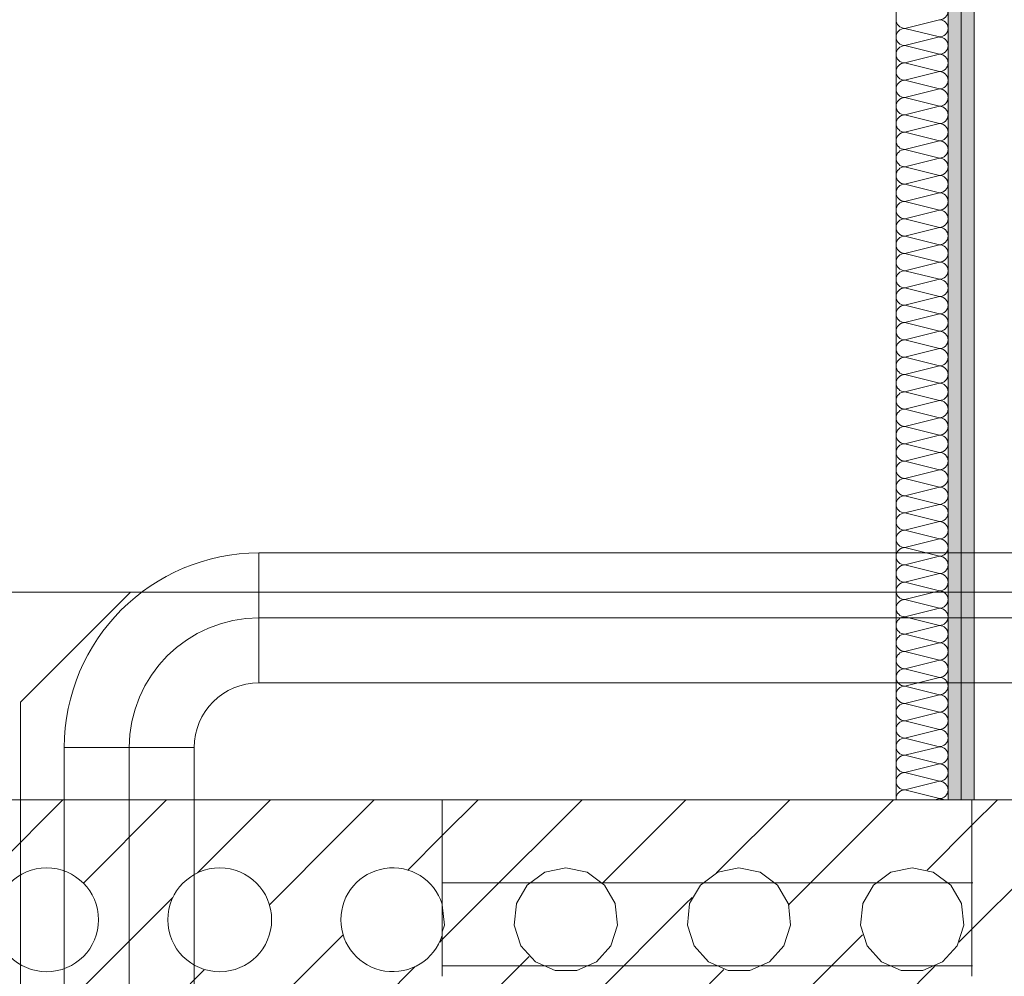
# Model space of a CAD drawing. Header units: metres. Extents: x -89 to 754, y -195 to 69.
# Tile 197 of 256: x 18.191 to 19.139, y 20.162 to 21.083. Entities that reach past the tile are written whole.
import ezdxf

# ---------------------------------------------------------------- set-up
doc = ezdxf.new("R2010")
doc.units = ezdxf.units.M
doc.header["$MEASUREMENT"] = 0
doc.linetypes.add('STRICHPUNKT2', pattern=[12.7, 6.35, -3.175, 0, -3.175])
for name, color, linetype in [('10 Wand außen', 7, 'Continuous'), ('70 Entwässerung_Schmutzwasser', 7, 'Continuous'), ('70 Lüftung', 7, 'Continuous'), ('90 Allgemein Bemaßung', 7, 'Continuous'), ('90 Allgemein Hinweise', 7, 'Continuous'), ('95 Ausführungsplanung Bemaßung', 7, 'Continuous'), ('Abbruch_00 Linien_Kreise_Splines', 7, 'Continuous'), ('Neubau_10 Wand außen', 7, 'Continuous'), ('Neubau_10 Wand innen', 7, 'Continuous'), ('Neubau_95 Ausführungsplanung Bemaßung', 7, 'Continuous')]:
    doc.layers.add(name, color=color, linetype=linetype)
doc.styles.add('ERSTELLTER_STIL_3', font='ARIALN.TTF')
doc.linetypes.add('Abbruch 1', pattern='A,0,[1,995_ARC_230 ERW_GR_EG_2607291.Shx,S=0.001984,R=0,X=0,Y=0],-0.25,0', length=0.25)
doc.dimstyles.new('ERSTELLTER_STIL__1', dxfattribs={"dimtxt": 0.125, "dimasz": 0.095143, "dimexe": 0.18, "dimexo": 0.25, "dimgap": 0, "dimtad": 1, "dimzin": 0, "dimdsep": 46, "dimtxsty": 'ERSTELLTER_STIL_3', "dimblk": 'ARROWHEAD_6', "dimblk1": 'ARROWHEAD_6', "dimblk2": 'ARROWHEAD_6', "dimcen": 0.09, "dimclrd": 7, "dimclre": 7, "dimclrt": 7, "dimazin": 0, "dimtfac": 1, "dimtdec": 4, "dimtmove": 0, "dimatfit": 3, "dimfxl": 1, "dimtolj": 1, "dimtzin": 0, "dimarcsym": 0})
doc.dimstyles.new('ERSTELLTER_STIL__4', dxfattribs={"dimtxt": 0.15, "dimasz": 0.095143, "dimexe": 0.18, "dimexo": 0.0625, "dimgap": 0, "dimtad": 1, "dimzin": 0, "dimdsep": 46, "dimtxsty": 'ERSTELLTER_STIL_3', "dimblk": 'ARROWHEAD_6', "dimblk1": 'ARROWHEAD_6', "dimblk2": 'ARROWHEAD_6', "dimcen": 0.09, "dimse1": 1, "dimse2": 1, "dimclrd": 7, "dimclre": 7, "dimclrt": 7, "dimazin": 0, "dimtfac": 1, "dimtdec": 4, "dimtmove": 0, "dimatfit": 3, "dimfxl": 1, "dimtolj": 1, "dimtzin": 0, "dimarcsym": 0})
doc.dimstyles.new('ERSTELLTER_STIL__7', dxfattribs={"dimtxt": 0.125, "dimasz": 0.091787, "dimexe": 0.18, "dimexo": 0.04, "dimgap": 0, "dimtad": 1, "dimtih": 1, "dimtoh": 1, "dimzin": 0, "dimdsep": 46, "dimtxsty": 'ERSTELLTER_STIL_3', "dimblk": 'ARROWHEAD_5', "dimblk1": 'ARROWHEAD_5', "dimblk2": 'ARROWHEAD_5', "dimcen": 0.09, "dimclrd": 7, "dimclre": 7, "dimclrt": 7, "dimazin": 0, "dimtfac": 1, "dimtdec": 4, "dimtmove": 0, "dimatfit": 3, "dimfxl": 1, "dimtolj": 1, "dimtzin": 0, "dimarcsym": 0})
doc.dimstyles.new('ERSTELLTER_STIL__8', dxfattribs={"dimtxt": 0.125, "dimasz": 0.091787, "dimexe": 0.18, "dimexo": 0.04, "dimgap": 0, "dimtad": 1, "dimtih": 1, "dimtoh": 1, "dimzin": 0, "dimdsep": 46, "dimtxsty": 'ERSTELLTER_STIL_3', "dimblk": 'ARROWHEAD_5', "dimblk1": 'ARROWHEAD_5', "dimblk2": 'ARROWHEAD_5', "dimcen": 0.09, "dimclrd": 7, "dimclre": 7, "dimclrt": 7, "dimazin": 0, "dimtfac": 1, "dimtdec": 4, "dimtmove": 2, "dimatfit": 3, "dimfxl": 1, "dimtolj": 1, "dimtzin": 0, "dimarcsym": 0})
pattern_1 = [(0, (0, 0), (0, 0.0375), [0, -0.0375])]

# ---------------------------------------------------------------- blocks, each defined once
blk = doc.blocks.new('*X123')
at = {"layer": '10 Wand außen', "color": 250, "linetype": 'Continuous', "lineweight": 18, "true_color": 0x1f1f1f}
for p, q in [((17.5, 20.3), (17.53221, 20.33221)), ((17.56451, 20.26451), (17.63221, 20.33221)), ((17.59512, 20.19512), (17.73221, 20.33221)), ((17.75202, 20.25202), (17.83221, 20.33221)), ((17.86179, 20.26179), (17.93221, 20.33221)), ((18, 20.3), (18.03221, 20.33221)), ((18.06451, 20.26451), (18.13221, 20.33221)), ((18.09512, 20.19512), (18.23221, 20.33221)), ((18.25202, 20.25202), (18.33221, 20.33221)), ((18.36179, 20.26179), (18.43221, 20.33221)), ((18.5, 20.3), (18.53221, 20.33221)), ((17.47978, 20.27978), (17.5, 20.3)), ((17.93118, 20.23118), (18, 20.3)), ((18.43118, 20.23118), (18.5, 20.3)), ((18.56451, 20.26451), (18.59766, 20.29766)), ((17.69512, 20.09512), (17.83821, 20.23821)), ((18.19512, 20.09512), (18.33821, 20.23821)), ((17.40907, 20.10907), (17.5, 20.2)), ((17.5, 20.2), (17.50215, 20.20215)), ((17.89785, 20.09785), (18, 20.2)), ((18, 20.2), (18.00215, 20.20215)), ((18.39785, 20.09785), (18.5, 20.2)), ((18.5, 20.2), (18.50215, 20.20215)), ((18.59512, 20.19512), (18.59766, 20.19766)), ((17.59221, 20.09221), (17.68131, 20.18131)), ((18.09221, 20.09221), (18.18131, 20.18131)), ((17.5, 20.1), (17.57155, 20.17155)), ((17.79221, 20.09221), (17.86882, 20.16882)), ((18, 20.1), (18.07155, 20.17155)), ((18.29221, 20.09221), (18.36882, 20.16882)), ((18.5, 20.1), (18.57155, 20.17155)), ((17.49221, 20.09221), (17.5, 20.1)), ((17.99221, 20.09221), (18, 20.1)), ((18.49221, 20.09221), (18.5, 20.1)), ((18.59221, 20.09221), (18.59766, 20.09766))]:
    blk.add_line(p, q, dxfattribs=at)
for centre in [(17.55, 20.21667), (17.71667, 20.21667), (17.88333, 20.21667), (18.05, 20.21667), (18.21667, 20.21667), (18.38333, 20.21667)]:
    blk.add_circle(centre, 0.05, dxfattribs=at)
for centre, start, end in [((18.55, 20.21667), 17.59956, 342.40044), ((17.55, 20.05), 57.58797, 122.41203), ((17.71667, 20.05), 57.58797, 122.41203), ((17.88333, 20.05), 57.58797, 122.41203), ((18.05, 20.05), 57.58797, 122.41203), ((18.21667, 20.05), 57.58797, 122.41203), ((18.38333, 20.05), 57.58797, 122.41203), ((18.55, 20.05), 57.58797, 122.41203), ((17.38333, 20.05), 57.58797, 66.15484)]:
    blk.add_arc(centre, 0.05, start, end, dxfattribs=at)
blk = doc.blocks.new('*X124')
at = {"layer": '10 Wand außen', "color": 250, "linetype": 'Continuous', "lineweight": 18, "true_color": 0x1f1f1f}
for p, q in [((19.10766, 20.30766), (19.13221, 20.33221)), ((19.10766, 20.20766), (19.2165, 20.3165)), ((19.19633, 20.26234), (19.17951, 20.25012)), ((19.2165, 20.26663), (19.19633, 20.26234)), ((19.17951, 20.25012), (19.16911, 20.23212)), ((19.16911, 20.23212), (19.16694, 20.21144)), ((19.16694, 20.21144), (19.17337, 20.19167)), ((19.17337, 20.19167), (19.18728, 20.17622)), ((19.10766, 20.10766), (19.18131, 20.18131)), ((19.18728, 20.17622), (19.20627, 20.16776)), ((19.20627, 20.16776), (19.2165, 20.16776)), ((19.19512, 20.09512), (19.2165, 20.1165)), ((19.2165, 20.09996), (19.19633, 20.09568)), ((19.19633, 20.09568), (19.19156, 20.09221))]:
    blk.add_line(p, q, dxfattribs=at)
blk = doc.blocks.new('*X126')
at = {"layer": 'Neubau_10 Wand außen', "color": 8, "linetype": 'Continuous', "lineweight": 9}
for p, q in [((18.59766, 20.29766), (18.63221, 20.33221)), ((18.63221, 20.23221), (18.73221, 20.33221)), ((18.75202, 20.25202), (18.83221, 20.33221)), ((18.86179, 20.26179), (18.93221, 20.33221)), ((19, 20.3), (19.03221, 20.33221)), ((19.06451, 20.26451), (19.10766, 20.30766)), ((18.93221, 20.23221), (19, 20.3)), ((18.69633, 20.26234), (18.67951, 20.25012)), ((18.71667, 20.26667), (18.69633, 20.26234)), ((18.737, 20.26234), (18.71667, 20.26667)), ((18.75382, 20.25012), (18.737, 20.26234)), ((18.863, 20.26234), (18.84618, 20.25012)), ((18.88333, 20.26667), (18.863, 20.26234)), ((18.90367, 20.26234), (18.88333, 20.26667)), ((18.92049, 20.25012), (18.90367, 20.26234)), ((19.02966, 20.26234), (19.01284, 20.25012)), ((19.05, 20.26667), (19.02966, 20.26234)), ((19.07034, 20.26234), (19.05, 20.26667)), ((19.08716, 20.25012), (19.07034, 20.26234)), ((18.67951, 20.25012), (18.66917, 20.23221)), ((18.76417, 20.23221), (18.75382, 20.25012)), ((18.84618, 20.25012), (18.83583, 20.23221)), ((18.93083, 20.23221), (18.92049, 20.25012)), ((19.01284, 20.25012), (19.0025, 20.23221)), ((19.0975, 20.23221), (19.08716, 20.25012)), ((18.83221, 20.23221), (18.83821, 20.23821))]:
    blk.add_line(p, q, dxfattribs=at)
blk = doc.blocks.new('*X127')
at = {"layer": 'Neubau_10 Wand außen', "color": 8, "linetype": 'Continuous', "lineweight": 9}
for p, q in [((18.59766, 20.19766), (18.63221, 20.23221)), ((18.66911, 20.23212), (18.66694, 20.21144)), ((18.66917, 20.23221), (18.66911, 20.23212)), ((18.69512, 20.09512), (18.83221, 20.23221)), ((18.76422, 20.23212), (18.76417, 20.23221)), ((18.76639, 20.21144), (18.76422, 20.23212)), ((18.83578, 20.23212), (18.83361, 20.21144)), ((18.83583, 20.23221), (18.83578, 20.23212)), ((18.93089, 20.23212), (18.93083, 20.23221)), ((18.93306, 20.21144), (18.93089, 20.23212)), ((18.93118, 20.23118), (18.93221, 20.23221)), ((19.00245, 20.23212), (19.00027, 20.21144)), ((19.0025, 20.23221), (19.00245, 20.23212)), ((19.09755, 20.23212), (19.0975, 20.23221)), ((19.09973, 20.21144), (19.09755, 20.23212)), ((18.59973, 20.21144), (18.59766, 20.2311)), ((18.59766, 20.20508), (18.59973, 20.21144)), ((18.66694, 20.21144), (18.67337, 20.19167)), ((18.75997, 20.19167), (18.76639, 20.21144)), ((18.83361, 20.21144), (18.84003, 20.19167)), ((18.92663, 20.19167), (18.93306, 20.21144)), ((19.00027, 20.21144), (19.0067, 20.19167)), ((19.0933, 20.19167), (19.09973, 20.21144)), ((19.09512, 20.19512), (19.10766, 20.20766)), ((18.89785, 20.09785), (19, 20.2)), ((19, 20.2), (19.00215, 20.20215)), ((18.67337, 20.19167), (18.68728, 20.17622)), ((18.74606, 20.17622), (18.75997, 20.19167)), ((18.84003, 20.19167), (18.85394, 20.17622)), ((18.91272, 20.17622), (18.92663, 20.19167)), ((19.0067, 20.19167), (19.02061, 20.17622)), ((19.07939, 20.17622), (19.0933, 20.19167)), ((18.59766, 20.09766), (18.68131, 20.18131)), ((18.68728, 20.17622), (18.70627, 20.16776)), ((18.72706, 20.16776), (18.74606, 20.17622)), ((18.85394, 20.17622), (18.87294, 20.16776)), ((18.89373, 20.16776), (18.91272, 20.17622)), ((19.02061, 20.17622), (19.0396, 20.16776)), ((19.0604, 20.16776), (19.07939, 20.17622)), ((18.70627, 20.16776), (18.72706, 20.16776)), ((18.79221, 20.09221), (18.86882, 20.16882)), ((18.87294, 20.16776), (18.89373, 20.16776)), ((19, 20.1), (19.07155, 20.17155)), ((19.0396, 20.16776), (19.0604, 20.16776)), ((18.71667, 20.1), (18.69633, 20.09568)), ((18.737, 20.09568), (18.71667, 20.1)), ((18.88333, 20.1), (18.863, 20.09568)), ((18.90367, 20.09568), (18.88333, 20.1)), ((18.99221, 20.09221), (19, 20.1)), ((19.05, 20.1), (19.02966, 20.09568)), ((19.07034, 20.09568), (19.05, 20.1)), ((19.09221, 20.09221), (19.10766, 20.10766)), ((18.69633, 20.09568), (18.69156, 20.09221)), ((18.74177, 20.09221), (18.737, 20.09568)), ((18.863, 20.09568), (18.85823, 20.09221)), ((18.90844, 20.09221), (18.90367, 20.09568)), ((19.02966, 20.09568), (19.02489, 20.09221)), ((19.07511, 20.09221), (19.07034, 20.09568))]:
    blk.add_line(p, q, dxfattribs=at)
blk = doc.blocks.new('*X460')
at = {"layer": 'Neubau_10 Wand innen', "color": 8, "linetype": 'Continuous', "lineweight": 9}
for p, q in [((19.07632, 21.08333), (19.04299, 21.075)), ((19.07632, 21.06667), (19.04299, 21.075)), ((19.07632, 21.06667), (19.04299, 21.05833)), ((19.07632, 21.05), (19.04299, 21.05833)), ((19.07632, 21.05), (19.04299, 21.04167)), ((19.07632, 21.03333), (19.04299, 21.04167)), ((19.07632, 21.03333), (19.04299, 21.025)), ((19.07632, 21.01667), (19.04299, 21.025)), ((19.07632, 21.01667), (19.04299, 21.00833)), ((19.07632, 21), (19.04299, 21.00833)), ((19.07632, 21), (19.04299, 20.99167)), ((19.07632, 20.98333), (19.04299, 20.99167)), ((19.07632, 20.98333), (19.04299, 20.975)), ((19.07632, 20.96667), (19.04299, 20.975)), ((19.07632, 20.96667), (19.04299, 20.95833)), ((19.07632, 20.95), (19.04299, 20.95833)), ((19.07632, 20.95), (19.04299, 20.94167)), ((19.07632, 20.93333), (19.04299, 20.94167)), ((19.07632, 20.93333), (19.04299, 20.925)), ((19.07632, 20.91667), (19.04299, 20.925)), ((19.07632, 20.91667), (19.04299, 20.90833)), ((19.07632, 20.9), (19.04299, 20.90833)), ((19.07632, 20.9), (19.04299, 20.89167)), ((19.07632, 20.88333), (19.04299, 20.89167)), ((19.07632, 20.88333), (19.04299, 20.875)), ((19.07632, 20.86667), (19.04299, 20.875)), ((19.07632, 20.86667), (19.04299, 20.85833)), ((19.07632, 20.85), (19.04299, 20.85833)), ((19.07632, 20.85), (19.04299, 20.84167)), ((19.07632, 20.83333), (19.04299, 20.84167)), ((19.07632, 20.83333), (19.04299, 20.825)), ((19.07632, 20.81667), (19.04299, 20.825)), ((19.07632, 20.81667), (19.04299, 20.80833)), ((19.07632, 20.8), (19.04299, 20.80833)), ((19.07632, 20.8), (19.04299, 20.79167)), ((19.07632, 20.78333), (19.04299, 20.79167)), ((19.07632, 20.78333), (19.04299, 20.775)), ((19.07632, 20.76667), (19.04299, 20.775)), ((19.07632, 20.76667), (19.04299, 20.75833)), ((19.07632, 20.75), (19.04299, 20.75833)), ((19.07632, 20.75), (19.04299, 20.74167)), ((19.07632, 20.73333), (19.04299, 20.74167)), ((19.07632, 20.73333), (19.04299, 20.725)), ((19.07632, 20.71667), (19.04299, 20.725)), ((19.07632, 20.71667), (19.04299, 20.70833)), ((19.07632, 20.7), (19.04299, 20.70833)), ((19.07632, 20.7), (19.04299, 20.69167)), ((19.07632, 20.68333), (19.04299, 20.69167)), ((19.07632, 20.68333), (19.04299, 20.675)), ((19.07632, 20.66667), (19.04299, 20.675)), ((19.07632, 20.66667), (19.04299, 20.65833)), ((19.07632, 20.65), (19.04299, 20.65833)), ((19.07632, 20.65), (19.04299, 20.64167)), ((19.07632, 20.63333), (19.04299, 20.64167)), ((19.07632, 20.63333), (19.04299, 20.625)), ((19.07632, 20.61667), (19.04299, 20.625)), ((19.07632, 20.61667), (19.04299, 20.60833)), ((19.07632, 20.6), (19.04299, 20.60833)), ((19.07632, 20.6), (19.04299, 20.59167)), ((19.07632, 20.58333), (19.04299, 20.59167)), ((19.07632, 20.58333), (19.04299, 20.575)), ((19.07632, 20.56667), (19.04299, 20.575)), ((19.07632, 20.56667), (19.04299, 20.55833)), ((19.07632, 20.55), (19.04299, 20.55833)), ((19.07632, 20.55), (19.04299, 20.54167)), ((19.07632, 20.53333), (19.04299, 20.54167)), ((19.07632, 20.53333), (19.04299, 20.525)), ((19.07632, 20.51667), (19.04299, 20.525)), ((19.07632, 20.51667), (19.04299, 20.50833)), ((19.07632, 20.5), (19.04299, 20.50833)), ((19.07632, 20.5), (19.04299, 20.49167)), ((19.07632, 20.48333), (19.04299, 20.49167)), ((19.07632, 20.48333), (19.04299, 20.475)), ((19.07632, 20.46667), (19.04299, 20.475)), ((19.07632, 20.46667), (19.04299, 20.45833)), ((19.07632, 20.45), (19.04299, 20.45833)), ((19.07632, 20.45), (19.04299, 20.44167)), ((19.07632, 20.43333), (19.04299, 20.44167)), ((19.07632, 20.43333), (19.04299, 20.425)), ((19.07632, 20.41667), (19.04299, 20.425)), ((19.07632, 20.41667), (19.04299, 20.40833)), ((19.07632, 20.4), (19.04299, 20.40833)), ((19.07632, 20.4), (19.04299, 20.39167)), ((19.07632, 20.38333), (19.04299, 20.39167)), ((19.07632, 20.38333), (19.04299, 20.375)), ((19.07632, 20.36667), (19.04299, 20.375)), ((19.07632, 20.36667), (19.04299, 20.35833)), ((19.07632, 20.35), (19.04299, 20.35833)), ((19.07632, 20.35), (19.04299, 20.34167)), ((19.07632, 20.33333), (19.04299, 20.34167)), ((19.07632, 20.33333), (19.07183, 20.33221))]:
    blk.add_line(p, q, dxfattribs=at)
for centre, start, end in [((19.07632, 21.09167), 270, 0), ((19.04299, 21.08333), 180, 270), ((19.07632, 21.075), 0, 90), ((19.04299, 21.06667), 90, 180), ((19.04299, 21.06667), 180, 270), ((19.07632, 21.075), 270, 0), ((19.07632, 21.05833), 0, 90), ((19.04299, 21.05), 90, 180), ((19.07632, 21.05833), 270, 0), ((19.04299, 21.05), 180, 270), ((19.07632, 21.04167), 0, 90), ((19.04299, 21.03333), 90, 180), ((19.07632, 21.04167), 270, 0), ((19.04299, 21.03333), 180, 270), ((19.07632, 21.025), 0, 90), ((19.04299, 21.01667), 90, 180), ((19.07632, 21.025), 270, 0), ((19.04299, 21.01667), 180, 270), ((19.07632, 21.00833), 0, 90), ((19.04299, 21), 90, 180), ((19.04299, 21), 180, 270), ((19.07632, 21.00833), 270, 0), ((19.07632, 20.99167), 0, 90), ((19.04299, 20.98333), 90, 180), ((19.07632, 20.99167), 270, 0), ((19.04299, 20.98333), 180, 270), ((19.07632, 20.975), 0, 90), ((19.04299, 20.96667), 90, 180), ((19.07632, 20.975), 270, 0), ((19.04299, 20.96667), 180, 270), ((19.07632, 20.95833), 0, 90), ((19.04299, 20.95), 90, 180), ((19.07632, 20.95833), 270, 0), ((19.04299, 20.95), 180, 270), ((19.07632, 20.94167), 0, 90), ((19.04299, 20.93333), 90, 180), ((19.04299, 20.93333), 180, 270), ((19.07632, 20.94167), 270, 0), ((19.07632, 20.925), 0, 90), ((19.04299, 20.91667), 90, 180), ((19.07632, 20.925), 270, 0), ((19.04299, 20.91667), 180, 270), ((19.07632, 20.90833), 0, 90), ((19.04299, 20.9), 90, 180), ((19.07632, 20.90833), 270, 0), ((19.04299, 20.9), 180, 270), ((19.07632, 20.89167), 0, 90), ((19.04299, 20.88333), 90, 180), ((19.07632, 20.89167), 270, 0), ((19.04299, 20.88333), 180, 270), ((19.07632, 20.875), 0, 90), ((19.04299, 20.86667), 90, 180), ((19.07632, 20.875), 270, 0), ((19.04299, 20.86667), 180, 270), ((19.04299, 20.85), 90, 180), ((19.07632, 20.85833), 0, 90), ((19.07632, 20.85833), 270, 0), ((19.04299, 20.85), 180, 270), ((19.07632, 20.84167), 0, 90), ((19.04299, 20.83333), 90, 180), ((19.07632, 20.84167), 270, 0), ((19.04299, 20.83333), 180, 270), ((19.07632, 20.825), 0, 90), ((19.04299, 20.81667), 90, 180), ((19.07632, 20.825), 270, 0), ((19.04299, 20.81667), 180, 270), ((19.07632, 20.80833), 0, 90), ((19.04299, 20.8), 90, 180), ((19.07632, 20.80833), 270, 0), ((19.04299, 20.8), 180, 270), ((19.04299, 20.78333), 90, 180), ((19.07632, 20.79167), 0, 90), ((19.07632, 20.79167), 270, 0), ((19.04299, 20.78333), 180, 270), ((19.07632, 20.775), 0, 90), ((19.04299, 20.76667), 90, 180), ((19.07632, 20.775), 270, 0), ((19.04299, 20.76667), 180, 270), ((19.07632, 20.75833), 0, 90), ((19.04299, 20.75), 90, 180), ((19.07632, 20.75833), 270, 0), ((19.04299, 20.75), 180, 270), ((19.07632, 20.74167), 0, 90), ((19.04299, 20.73333), 90, 180), ((19.07632, 20.74167), 270, 0), ((19.04299, 20.73333), 180, 270), ((19.04299, 20.71667), 90, 180), ((19.07632, 20.725), 0, 90), ((19.07632, 20.725), 270, 0), ((19.04299, 20.71667), 180, 270), ((19.07632, 20.70833), 0, 90), ((19.04299, 20.7), 90, 180), ((19.07632, 20.70833), 270, 0), ((19.04299, 20.7), 180, 270), ((19.07632, 20.69167), 0, 90), ((19.04299, 20.68333), 90, 180), ((19.07632, 20.69167), 270, 0), ((19.04299, 20.68333), 180, 270), ((19.07632, 20.675), 0, 90), ((19.04299, 20.66667), 90, 180), ((19.07632, 20.675), 270, 0), ((19.04299, 20.66667), 180, 270), ((19.04299, 20.65), 90, 180), ((19.07632, 20.65833), 0, 90), ((19.07632, 20.65833), 270, 0), ((19.04299, 20.65), 180, 270), ((19.07632, 20.64167), 0, 90), ((19.04299, 20.63333), 90, 180), ((19.07632, 20.64167), 270, 0), ((19.04299, 20.63333), 180, 270), ((19.07632, 20.625), 0, 90), ((19.04299, 20.61667), 90, 180), ((19.07632, 20.625), 270, 0), ((19.04299, 20.61667), 180, 270), ((19.07632, 20.60833), 0, 90), ((19.04299, 20.6), 90, 180), ((19.07632, 20.60833), 270, 0), ((19.04299, 20.6), 180, 270), ((19.07632, 20.59167), 0, 90), ((19.04299, 20.58333), 90, 180), ((19.04299, 20.58333), 180, 270), ((19.07632, 20.59167), 270, 0), ((19.07632, 20.575), 0, 90), ((19.04299, 20.56667), 90, 180), ((19.07632, 20.575), 270, 0), ((19.04299, 20.56667), 180, 270), ((19.07632, 20.55833), 0, 90), ((19.04299, 20.55), 90, 180), ((19.07632, 20.55833), 270, 0), ((19.04299, 20.55), 180, 270), ((19.07632, 20.54167), 0, 90), ((19.04299, 20.53333), 90, 180), ((19.07632, 20.54167), 270, 0), ((19.04299, 20.53333), 180, 270), ((19.07632, 20.525), 0, 90), ((19.04299, 20.51667), 90, 180), ((19.04299, 20.51667), 180, 270), ((19.07632, 20.525), 270, 0), ((19.07632, 20.50833), 0, 90), ((19.04299, 20.5), 90, 180), ((19.07632, 20.50833), 270, 0), ((19.04299, 20.5), 180, 270), ((19.07632, 20.49167), 0, 90), ((19.04299, 20.48333), 90, 180), ((19.07632, 20.49167), 270, 0), ((19.04299, 20.48333), 180, 270), ((19.07632, 20.475), 0, 90), ((19.04299, 20.46667), 90, 180), ((19.07632, 20.475), 270, 0), ((19.04299, 20.46667), 180, 270), ((19.07632, 20.45833), 0, 90), ((19.04299, 20.45), 90, 180), ((19.04299, 20.45), 180, 270), ((19.07632, 20.45833), 270, 0), ((19.07632, 20.44167), 0, 90), ((19.04299, 20.43333), 90, 180), ((19.07632, 20.44167), 270, 0), ((19.04299, 20.43333), 180, 270), ((19.07632, 20.425), 0, 90), ((19.04299, 20.41667), 90, 180), ((19.07632, 20.425), 270, 0), ((19.04299, 20.41667), 180, 270), ((19.07632, 20.40833), 0, 90), ((19.04299, 20.4), 90, 180), ((19.07632, 20.40833), 270, 0), ((19.04299, 20.4), 180, 270), ((19.07632, 20.39167), 0, 90), ((19.04299, 20.38333), 90, 180), ((19.04299, 20.38333), 180, 270), ((19.07632, 20.39167), 270, 0), ((19.07632, 20.375), 0, 90), ((19.04299, 20.36667), 90, 180), ((19.07632, 20.375), 270, 0), ((19.04299, 20.36667), 180, 270), ((19.07632, 20.35833), 0, 90), ((19.04299, 20.35), 90, 180), ((19.07632, 20.35833), 270, 0), ((19.04299, 20.35), 180, 270), ((19.07632, 20.34167), 0, 90), ((19.04299, 20.33333), 90, 180), ((19.07632, 20.34167), 270, 0), ((19.04299, 20.33333), 180, 187.7417), ((19.07632, 20.325), 59.91613, 90)]:
    blk.add_arc(centre, 0.00833, start, end, dxfattribs=at)
blk = doc.blocks.new('*D609')
at = {"layer": '95 Ausführungsplanung Bemaßung', "color": 7, "linetype": 'Continuous', "lineweight": 9}
for p, q in [((18.2509, 24.77355), (18.27965, 24.84294)), ((18.278, 24.70812), (18.2238, 24.83898)), ((18.33764, 24.73762), (18.16416, 24.80948)), ((14.98903, 16.89869), (18.2509, 24.77355)), ((14.96193, 16.96411), (15.01613, 16.83326)), ((15.07577, 16.86276), (14.90228, 16.93462)), ((14.96028, 16.82929), (14.98903, 16.89869))]:
    blk.add_line(p, q, dxfattribs=at)
at = {"layer": '95 Ausführungsplanung Bemaßung', "color": 7, "lineweight": 9, "insert": (16.54762, 20.64866), "char_height": 0.15, "attachment_point": 7, "rotation": 67.5, "style": 'ERSTELLTER_STIL_3'}
blk.add_mtext('\\A1;{\\pql;\\fArial Narrow|b0|i0|c0|p0;\\W1.000000;8,52\\fArial Narrow|b0|i0|c0|p0;\\W1.000000;\\A1{\\H.66x;\\S5^  ;}}', dxfattribs=at)
blk = doc.blocks.new('ARROWHEAD_6')
at = {"color": 0, "linetype": 'Continuous', "lineweight": 0}
for p, q in [((-0.5, -0.5), (0.5, 0.5)), ((0, 0), (-1, 0))]:
    blk.add_line(p, q, dxfattribs=at)
blk = doc.blocks.new('*D626')
at = {"layer": 'Neubau_95 Ausführungsplanung Bemaßung', "linetype": 'Continuous', "lineweight": 9}
for points in [[(15.66407, 17.59529), (15.5845, 17.65005), (15.56778, 17.60293)], [(14.41682, 16.7619), (14.44661, 16.85378), (14.39668, 16.85637)]]:
    blk.add_hatch(color=7, dxfattribs=at).paths.add_polyline_path(points)
at = {"layer": 'Neubau_95 Ausführungsplanung Bemaßung', "color": 7, "linetype": 'Continuous', "lineweight": 9}
for p, q in [((15.56778, 17.60293), (15.5845, 17.65005)), ((15.66407, 17.59529), (15.5845, 17.65005)), ((15.66407, 17.59529), (15.56778, 17.60293)), ((14.39668, 16.85637), (14.44661, 16.85378)), ((14.41682, 16.7619), (14.39668, 16.85637)), ((14.41682, 16.7619), (14.44661, 16.85378))]:
    blk.add_line(p, q, dxfattribs=at)
blk.add_arc((15.31887, 16.7619), 0.90205, 73.42888, 174.07112, dxfattribs=at)
at = {"layer": 'Neubau_95 Ausführungsplanung Bemaßung', "color": 7, "lineweight": 9, "char_height": 0.125, "attachment_point": 7, "style": 'ERSTELLTER_STIL_3'}
for s, insert in [('\\A1;{\\pql;\\fArial Narrow|b0|i0|c0|p0;\\W1.000000;ca. 112,50°}', (13.77402, 17.67309)), ('\\A1;{\\pql;\\fArial Narrow|b0|i0|c0|p0;\\W1.000000;parallel zum Bestand}', (13.77402, 17.49809))]:
    blk.add_mtext(s, dxfattribs=dict(at, insert=insert))
blk = doc.blocks.new('ARROWHEAD_5')
at = {"linetype": 'Continuous', "lineweight": 0}
blk.add_hatch(color=0, dxfattribs=at).paths.add_polyline_path([(-1, 0.2679), (0, 0), (-1, -0.2679)])
at = {"color": 0, "linetype": 'Continuous', "lineweight": 0}
blk.add_line((0, 0), (-1, 0), dxfattribs=at)
blk = doc.blocks.new('*D627')
at = {"layer": 'Neubau_95 Ausführungsplanung Bemaßung', "linetype": 'Continuous', "lineweight": 9}
for points in [[(17.39333, 24.6369), (17.37201, 24.54269), (17.42198, 24.54465)], [(18.12638, 23.53982), (18.05211, 23.60159), (18.03118, 23.55618)]]:
    blk.add_hatch(color=7, dxfattribs=at).paths.add_polyline_path(points)
at = {"layer": 'Neubau_95 Ausführungsplanung Bemaßung', "color": 7, "linetype": 'Continuous', "lineweight": 9}
for p, q in [((17.39333, 24.6369), (17.37201, 24.54269)), ((17.39333, 24.6369), (17.42198, 24.54465)), ((17.42198, 24.54465), (17.37201, 24.54269)), ((18.03118, 23.55618), (18.05211, 23.60159)), ((18.12638, 23.53982), (18.05211, 23.60159)), ((18.12638, 23.53982), (18.03118, 23.55618))]:
    blk.add_line(p, q, dxfattribs=at)
blk.add_arc((18.5808, 24.6369), 1.18747, 184.50297, 242.99703, dxfattribs=at)
at = {"layer": 'Neubau_95 Ausführungsplanung Bemaßung', "color": 7, "lineweight": 9, "char_height": 0.125, "attachment_point": 7, "style": 'ERSTELLTER_STIL_3'}
for s, insert in [('\\A1;{\\pql;\\fArial Narrow|b0|i0|c0|p0;\\W1.000000;ca. 67,50°}', (16.28319, 23.93273)), ('\\A1;{\\pql;\\fArial Narrow|b0|i0|c0|p0;\\W1.000000;parallel zum Bestand}', (16.28319, 23.75773))]:
    blk.add_mtext(s, dxfattribs=dict(at, insert=insert))
blk = doc.blocks.new('*D628')
at = {"layer": 'Neubau_95 Ausführungsplanung Bemaßung', "linetype": 'Continuous', "lineweight": 9}
for points in [[(7.01946, 24.6369), (6.9901, 24.54488), (7.04004, 24.54253)], [(5.64821, 23.72066), (5.72752, 23.66553), (5.74446, 23.71257)]]:
    blk.add_hatch(color=7, dxfattribs=at).paths.add_polyline_path(points)
at = {"layer": 'Neubau_95 Ausführungsplanung Bemaßung', "color": 7, "linetype": 'Continuous', "lineweight": 9}
for p, q in [((7.01946, 24.6369), (6.9901, 24.54488)), ((7.01946, 24.6369), (7.04004, 24.54253)), ((7.04004, 24.54253), (6.9901, 24.54488)), ((5.64821, 23.72066), (5.74446, 23.71257)), ((5.64821, 23.72066), (5.72752, 23.66553)), ((5.74446, 23.71257), (5.72752, 23.66553))]:
    blk.add_line(p, q, dxfattribs=at)
blk.add_arc((6.02773, 24.6369), 0.99173, 252.89234, 354.60766, dxfattribs=at)
at = {"layer": 'Neubau_95 Ausführungsplanung Bemaßung', "color": 7, "lineweight": 9, "char_height": 0.125, "attachment_point": 7, "style": 'ERSTELLTER_STIL_3'}
for s, insert in [('\\A1;{\\pql;\\fArial Narrow|b0|i0|c0|p0;\\W1.000000;ca. 112,50°}', (5.97242, 23.58337)), ('\\A1;{\\pql;\\fArial Narrow|b0|i0|c0|p0;\\W1.000000;parallel zum Bestand}', (5.97242, 23.40837))]:
    blk.add_mtext(s, dxfattribs=dict(at, insert=insert))
blk = doc.blocks.new('*D901')
at = {"layer": '90 Allgemein Bemaßung', "color": 7, "linetype": 'Continuous', "lineweight": 9}
for p, q in [((17.90622, 22.30228), (17.77462, 21.98457)), ((17.87029, 22.21554), (17.8009, 22.24428)), ((17.93572, 22.24264), (17.80487, 22.18844)), ((18.33223, 22.0242), (17.87029, 22.21554)), ((18.26681, 21.9971), (18.39766, 22.0513))]:
    blk.add_line(p, q, dxfattribs=at)
at = {"layer": '90 Allgemein Bemaßung', "color": 7, "lineweight": 9, "char_height": 0.125, "attachment_point": 7, "rotation": 337.5, "style": 'ERSTELLTER_STIL_3'}
for s, insert in [('\\A1;{\\pql;\\fArial Narrow|b0|i0|c0|p0;\\W1.000000;15}', (18.4037, 22.21107)), ('\\A1;{\\pql;\\fArial Narrow|b0|i0|c0|p0;\\W1.000000;50}', (18.03647, 22.17377))]:
    blk.add_mtext(s, dxfattribs=dict(at, insert=insert))

msp = doc.modelspace()

# ---------------------------------------------------------------- hatches: boundary and pattern name
at = {"layer": 'Neubau_10 Wand innen', "linetype": 'Continuous', "lineweight": 9}
h = msp.add_hatch(dxfattribs=at)
h.set_pattern_fill('Gipskarton_0001', color=8, style=0, pattern_type=2)
h.set_pattern_definition(pattern_1)
h.paths.add_polyline_path([(19.10965, 20.33221), (19.10965, 24.21464), (19.09715, 24.18446), (19.09715, 20.33221)])
h = msp.add_hatch(dxfattribs=at)
h.set_pattern_fill('Gipskarton_0001', color=8, style=0, pattern_type=2)
h.set_pattern_definition(pattern_1)
h.paths.add_polyline_path([(19.09715, 20.33221), (19.09715, 24.18446), (19.08465, 24.15428), (19.08465, 20.33221)])

# ---------------------------------------------------------------- linework, layer by layer
at = {"layer": '10 Wand außen', "color": 7, "linetype": 'Continuous', "lineweight": 9}
for p, q in [((18.59766, 20.33221), (18.59766, 20.23221)), ((19.10766, 20.33221), (19.10766, 20.23221)), ((18.59766, 20.23221), (18.59766, 20.16221)), ((19.10766, 20.23221), (19.10766, 20.16221))]:
    msp.add_line(p, q, dxfattribs=at)
at = {"layer": '10 Wand außen', "color": 7, "linetype": 'Continuous', "lineweight": 9, "flags": 128}
for points in [[(18.59766, 20.33221), (17.5015, 20.33221)], [(19.2165, 20.33221), (19.10766, 20.33221)]]:
    msp.add_lwpolyline(points, dxfattribs=at)
at = {"layer": '70 Entwässerung_Schmutzwasser', "color": 34, "linetype": 'Continuous', "lineweight": 18, "true_color": 0xa85100}
for p, q in [((12.45086, 20.53221), (19.73762, 20.53221)), ((18.1915, 20.42614), (18.29756, 20.53221)), ((18.1915, 17.33523), (18.1915, 20.42614))]:
    msp.add_line(p, q, dxfattribs=at)
at = {"layer": '70 Lüftung', "color": 2, "linetype": 'Continuous', "lineweight": 18}
for p, q in [((18.42116, 20.44487), (18.42116, 20.56987)), ((20.43288, 20.56987), (18.42116, 20.56987)), ((18.42116, 20.56987), (18.42116, 20.53325)), ((18.42116, 20.53325), (18.42116, 20.48148)), ((18.42116, 20.48148), (18.42116, 20.44487)), ((18.42116, 20.44487), (20.43288, 20.44487)), ((18.35866, 20.38237), (18.23366, 20.38237)), ((18.23366, 20.38237), (18.23366, 19.59985)), ((18.27028, 20.38237), (18.23366, 20.38237)), ((18.32205, 20.38237), (18.27028, 20.38237)), ((18.35866, 20.38237), (18.32205, 20.38237)), ((18.35866, 19.59985), (18.35866, 20.38237))]:
    msp.add_line(p, q, dxfattribs=at)
at = {"layer": '70 Lüftung', "color": 2, "linetype": 'STRICHPUNKT2', "lineweight": 18}
for p, q in [((20.43288, 20.50737), (18.42116, 20.50737)), ((18.29616, 19.59985), (18.29616, 20.38237))]:
    msp.add_line(p, q, dxfattribs=at)
at = {"layer": '70 Lüftung', "color": 2, "linetype": 'Continuous', "lineweight": 18}
for radius in [0.1875, 0.0625]:
    msp.add_arc((18.42116, 20.38237), radius, 90, 180, dxfattribs=at)
at = {"layer": '70 Lüftung', "color": 2, "linetype": 'STRICHPUNKT2', "lineweight": 18}
msp.add_arc((18.42116, 20.38237), 0.125, 90, 180, dxfattribs=at)
at = {"layer": 'Abbruch_00 Linien_Kreise_Splines', "color": 40, "linetype": 'Abbruch 1', "lineweight": 18, "true_color": 0xffd600}
for p, q in [((18.59802, 20.25221), (19.10855, 20.25221)), ((19.10811, 20.17221), (18.59802, 20.17221))]:
    msp.add_line(p, q, dxfattribs=at)
at = {"layer": 'Neubau_10 Wand außen', "color": 40, "linetype": 'Abbruch 1', "lineweight": 9, "true_color": 0xe6c200, "flags": 128}
msp.add_lwpolyline([(19.10766, 20.33221), (18.59766, 20.33221)], dxfattribs=at)
msp.add_lwpolyline([(19.10766, 20.33221), (18.59766, 20.33221)], dxfattribs=at)
at = {"layer": 'Neubau_10 Wand innen', "color": 7, "linetype": 'Continuous', "lineweight": 13}
for p, q in [((19.09715, 20.33221), (19.09715, 24.18446)), ((19.08465, 20.33221), (19.08465, 24.15428))]:
    msp.add_line(p, q, dxfattribs=at)
at = {"layer": 'Neubau_10 Wand innen', "color": 7, "linetype": 'Continuous', "lineweight": 13, "flags": 128}
for points in [[(19.10965, 20.33221), (19.10965, 24.21464)], [(19.03465, 24.03357), (19.03465, 20.33221)], [(19.03465, 20.33221), (19.10965, 20.33221)]]:
    msp.add_lwpolyline(points, dxfattribs=at)

# ---------------------------------------------------------------- block references
at = {"layer": '10 Wand außen', "color": 7, "lineweight": 9}
for name in ['*X123', '*X126', '*X124', '*X127']:
    msp.add_blockref(name, (0, 0), dxfattribs=at)
at = {"layer": 'Neubau_10 Wand innen', "color": 253, "lineweight": 13, "true_color": 0x9f9f9f}
msp.add_blockref('*X460', (0, 0), dxfattribs=at)

# ---------------------------------------------------------------- texts
at = {"layer": '90 Allgemein Hinweise', "color": 7, "linetype": 'Continuous', "lineweight": 9, "insert": (17.85422, 20.43224), "char_height": 0.125, "attachment_point": 7, "rotation": 67.5, "style": 'ERSTELLTER_STIL_3'}
msp.add_mtext('\\A1;{\\pql;\\fArial Narrow|b0|i0|c0|p0;\\W1.000000;Kante Streifenfundament}', dxfattribs=at)

# ---------------------------------------------------------------- dimensions: what is measured, and where the dimension line sits
at = {"layer": '90 Allgemein Bemaßung', "color": 7, "linetype": 'Continuous', "lineweight": 9}
dim = msp.add_linear_dim(base=(17.87029, 22.21554), p1=(18.33568, 22.03253), p2=(17.19588, 20.58737), angle=157.5, dimstyle='ERSTELLTER_STIL__1', dxfattribs=at)
dim.commit()
dim.dimension.update_dxf_attribs({"geometry": '*D901', "text_midpoint": (18.14828, 22.1951), "dimtype": 160, "text_rotation": 337.5})
at = {"layer": '95 Ausführungsplanung Bemaßung', "color": 7, "linetype": 'Continuous', "lineweight": 9}
dim = msp.add_linear_dim(base=(18.2509, 24.77355), p1=(15.31893, 16.76204), p2=(18.5808, 24.6369), angle=67.5, dimstyle='ERSTELLTER_STIL__4', dxfattribs=at)
dim.commit()
dim.dimension.update_dxf_attribs({"geometry": '*D609', "text_midpoint": (16.59768, 21.05669), "dimtype": 160, "text_rotation": 67.5})
at = {"layer": 'Neubau_95 Ausführungsplanung Bemaßung', "color": 7, "linetype": 'Continuous', "lineweight": 9}
for base, center, p1, p2, text, dimstyle, picture, middle in [((6.5787, 23.81231), (6.02773, 24.6369), (18.5808, 24.6369), (2.86521, 17.0019), 'ca. 112,50°^Mparallel zum Bestand', 'ERSTELLTER_STIL__7', '*D628', (6.78003, 23.47087)), ((14.81772, 17.51193), (15.31887, 16.7619), (4.5513, 16.7619), (18.5808, 24.6369), 'ca. 112,50°^Mparallel zum Bestand', 'ERSTELLTER_STIL__8', '*D626', (14.58162, 17.56059)), ((17.59345, 23.97718), (18.5808, 24.6369), (5.28629, 24.6369), (15.31893, 16.76204), 'ca. 67,50°^Mparallel zum Bestand', 'ERSTELLTER_STIL__8', '*D627', (17.09079, 23.82023))]:
    dim = msp.add_angular_dim_3p(base=base, center=center, p1=p1, p2=p2, text=text, dimstyle=dimstyle, dxfattribs=at)
    dim.commit()
    dim.dimension.update_dxf_attribs({"geometry": picture, "text_midpoint": middle, "dimtype": 165})

doc.saveas('drawing.dxf')
